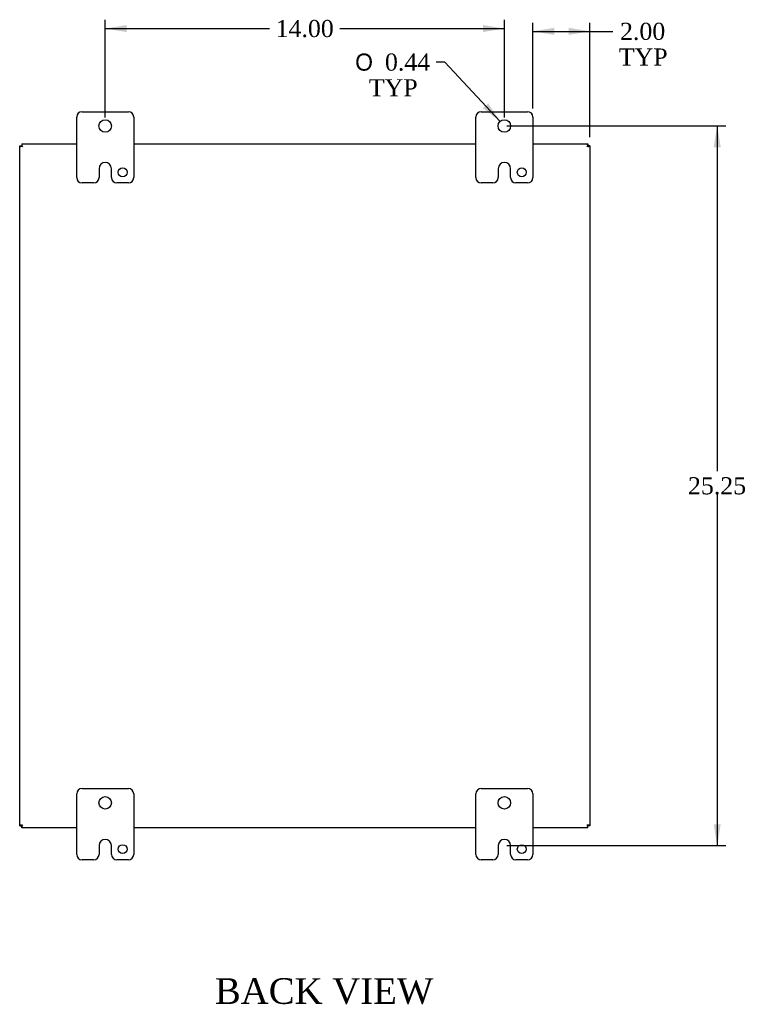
# Model space of a CAD drawing. Header units: inches. Extents: x 1 to 150, y -1 to 99.
# Tile 7 of 10: x 96 to 121, y 35 to 70. Entities that reach past the tile are written whole.
import ezdxf
from ezdxf.enums import TextEntityAlignment as Align

# ---------------------------------------------------------------- set-up
doc = ezdxf.new("R2010")
doc.units = ezdxf.units.IN
doc.header["$MEASUREMENT"] = 0
for name, color, linetype in [('COM48564', 7, 'Continuous'), ('Default', 7, 'Continuous'), ('FET07720', 7, 'Continuous')]:
    doc.layers.add(name, color=color, linetype=linetype)
doc.styles.add('SEACAD_Solid_Edge_ANSI1_Symbols', font='txt')
doc.styles.add('SEACAD_Times_New_Roman', font='times.ttf')
doc.dimstyles.new('HAMMOND_(STH_-_120x80)', dxfattribs={"dimtxt": 0.6, "dimasz": 0.75, "dimexe": 0.3, "dimexo": 0.3, "dimgap": 0.15, "dimtad": 0, "dimtih": 1, "dimtoh": 1, "dimzin": 0, "dimdsep": 46, "dimtxsty": 'SEACAD_Times_New_Roman', "dimblk1": '_SE_FILLED', "dimblk2": '_SE_FILLED', "dimsah": 1, "dimcen": 0.3, "dimadec": 0, "dimazin": 0, "dimtfac": 0.8, "dimtofl": 0, "dimtmove": 0, "dimatfit": 3, "dimfxl": 1, "dimtolj": 1, "dimtzin": 0, "dimarcsym": 0})

# ---------------------------------------------------------------- blocks, each defined once
blk = doc.blocks.new('SE2')
at = {"layer": 'COM48564', "color": 7, "linetype": 'Continuous'}
for p, q in [((95.713, 65.189), (95.718, 65.189)), ((95.713, 41.333), (95.713, 65.189)), ((95.718, 65.189), (95.785, 65.189)), ((95.785, 65.261), (97.713, 65.261)), ((95.785, 65.261), (95.785, 65.256)), ((95.785, 65.256), (95.785, 65.189)), ((95.785, 65.189), (95.787, 65.187)), ((95.785, 65.189), (95.787, 65.187)), ((95.787, 65.187), (95.821, 65.153)), ((95.787, 65.187), (95.821, 65.153)), ((99.713, 65.261), (111.713, 65.261)), ((113.713, 65.261), (115.641, 65.261)), ((115.638, 65.187), (115.605, 65.153)), ((115.638, 65.187), (115.605, 65.153)), ((115.641, 65.189), (115.639, 65.187)), ((115.641, 65.189), (115.639, 65.187)), ((115.641, 65.261), (115.641, 65.256)), ((115.641, 65.256), (115.641, 65.189)), ((115.708, 65.189), (115.641, 65.189)), ((115.713, 65.189), (115.708, 65.189)), ((115.713, 65.189), (115.713, 41.333)), ((95.713, 41.333), (95.718, 41.333)), ((95.718, 41.333), (95.785, 41.333)), ((95.785, 41.333), (95.787, 41.335)), ((95.785, 41.333), (95.787, 41.335)), ((95.785, 41.266), (95.785, 41.333)), ((95.785, 41.261), (95.785, 41.266)), ((97.713, 41.261), (95.785, 41.261)), ((95.787, 41.336), (95.821, 41.369)), ((95.787, 41.336), (95.821, 41.369)), ((111.713, 41.261), (99.713, 41.261)), ((115.641, 41.261), (113.713, 41.261)), ((115.638, 41.336), (115.605, 41.369)), ((115.638, 41.336), (115.605, 41.369)), ((115.641, 41.333), (115.639, 41.335)), ((115.641, 41.333), (115.639, 41.335)), ((115.708, 41.333), (115.641, 41.333)), ((115.641, 41.266), (115.641, 41.333)), ((115.641, 41.261), (115.641, 41.266)), ((115.713, 41.333), (115.708, 41.333))]:
    blk.add_line(p, q, dxfattribs=at)
for points in [[(95.718, 65.189), (95.718, 65.185), (95.72, 65.182), (95.723, 65.177), (95.725, 65.175), (95.729, 65.172), (95.731, 65.171), (95.737, 65.169), (95.74, 65.169), (95.75, 65.169), (95.757, 65.17), (95.769, 65.174), (95.773, 65.176), (95.78, 65.18), (95.784, 65.183), (95.787, 65.187)], [(95.787, 65.187), (95.791, 65.19), (95.794, 65.193), (95.798, 65.201), (95.8, 65.205), (95.803, 65.213), (95.804, 65.216), (95.805, 65.224), (95.805, 65.227), (95.805, 65.237), (95.804, 65.243), (95.799, 65.249), (95.797, 65.251), (95.792, 65.254), (95.789, 65.256), (95.785, 65.256)], [(115.641, 65.256), (115.637, 65.256), (115.634, 65.254), (115.629, 65.251), (115.627, 65.249), (115.624, 65.245), (115.622, 65.243), (115.621, 65.237), (115.62, 65.234), (115.62, 65.224), (115.621, 65.216), (115.626, 65.205), (115.627, 65.201), (115.632, 65.193), (115.635, 65.19), (115.638, 65.187)], [(115.638, 65.187), (115.641, 65.183), (115.645, 65.18), (115.653, 65.176), (115.657, 65.174), (115.664, 65.171), (115.668, 65.17), (115.675, 65.169), (115.679, 65.169), (115.689, 65.169), (115.694, 65.17), (115.701, 65.175), (115.703, 65.177), (115.706, 65.182), (115.707, 65.185), (115.708, 65.189)], [(95.787, 41.336), (95.784, 41.339), (95.78, 41.342), (95.773, 41.347), (95.769, 41.348), (95.761, 41.351), (95.757, 41.352), (95.75, 41.353), (95.747, 41.354), (95.737, 41.354), (95.731, 41.352), (95.725, 41.347), (95.723, 41.345), (95.72, 41.34), (95.718, 41.337), (95.718, 41.333)], [(95.785, 41.266), (95.789, 41.267), (95.792, 41.268), (95.797, 41.271), (95.799, 41.273), (95.802, 41.277), (95.803, 41.28), (95.805, 41.285), (95.805, 41.288), (95.805, 41.298), (95.804, 41.306), (95.8, 41.317), (95.798, 41.321), (95.794, 41.329), (95.791, 41.333), (95.787, 41.336)], [(115.638, 41.336), (115.635, 41.333), (115.632, 41.329), (115.627, 41.321), (115.626, 41.317), (115.623, 41.31), (115.622, 41.306), (115.621, 41.299), (115.62, 41.295), (115.62, 41.285), (115.622, 41.28), (115.627, 41.273), (115.629, 41.271), (115.634, 41.268), (115.637, 41.267), (115.641, 41.266)], [(115.708, 41.333), (115.707, 41.337), (115.706, 41.34), (115.703, 41.345), (115.701, 41.347), (115.697, 41.35), (115.694, 41.352), (115.689, 41.353), (115.685, 41.354), (115.676, 41.354), (115.668, 41.353), (115.657, 41.348), (115.653, 41.347), (115.645, 41.342), (115.641, 41.339), (115.638, 41.336)]]:
    blk.add_open_spline(points, degree=3, knots=[0, 0, 0, 0, 0.125, 0.125, 0.25, 0.25, 0.375, 0.375, 0.5, 0.5, 0.75, 0.75, 0.875, 0.875, 1, 1, 1, 1], dxfattribs=at)
blk.add_open_spline([(95.787, 65.187), (95.787, 65.186), (95.787, 65.186), (95.787, 65.185)], degree=3, dxfattribs=at)
at = {"layer": 'FET07720', "color": 7, "linetype": 'Continuous'}
for p, q in [((97.9, 66.386), (99.525, 66.386)), ((111.9, 66.386), (113.525, 66.386)), ((97.713, 64.074), (97.713, 66.199)), ((99.713, 66.199), (99.713, 64.074)), ((111.713, 64.074), (111.713, 66.199)), ((113.713, 66.199), (113.713, 64.074)), ((98.495, 64.386), (98.495, 64.074)), ((98.713, 64.604), (98.713, 64.604)), ((98.931, 64.074), (98.931, 64.386)), ((112.495, 64.386), (112.495, 64.074)), ((112.713, 64.604), (112.713, 64.604)), ((112.931, 64.074), (112.931, 64.386)), ((98.307, 63.886), (97.9, 63.886)), ((99.525, 63.886), (99.119, 63.886)), ((112.307, 63.886), (111.9, 63.886)), ((113.525, 63.886), (113.119, 63.886)), ((97.9, 42.636), (99.525, 42.636)), ((111.9, 42.636), (113.525, 42.636)), ((97.713, 40.324), (97.713, 42.449)), ((99.713, 42.449), (99.713, 40.324)), ((111.713, 40.324), (111.713, 42.449)), ((113.713, 42.449), (113.713, 40.324)), ((98.713, 40.854), (98.713, 40.854)), ((112.713, 40.854), (112.713, 40.854)), ((98.495, 40.636), (98.495, 40.324)), ((98.931, 40.324), (98.931, 40.636)), ((112.495, 40.636), (112.495, 40.324)), ((112.931, 40.324), (112.931, 40.636)), ((98.307, 40.136), (97.9, 40.136)), ((99.525, 40.136), (99.119, 40.136)), ((112.307, 40.136), (111.9, 40.136)), ((113.525, 40.136), (113.119, 40.136))]:
    blk.add_line(p, q, dxfattribs=at)
for centre, radius in [((98.713, 65.886), 0.219), ((112.713, 65.886), 0.219), ((99.322, 64.261), 0.156), ((113.322, 64.261), 0.156), ((98.713, 42.136), 0.219), ((112.713, 42.136), 0.219), ((99.322, 40.511), 0.156), ((113.322, 40.511), 0.156)]:
    blk.add_circle(centre, radius, dxfattribs=at)
for centre, radius, start, end in [((97.9, 66.199), 0.188, 90, 180), ((99.525, 66.199), 0.188, 0, 90), ((111.9, 66.199), 0.188, 90, 180), ((113.525, 66.199), 0.188, 0, 90), ((98.713, 64.386), 0.218, 90, 180), ((98.713, 64.386), 0.218, 0, 90), ((112.713, 64.386), 0.218, 90, 180), ((112.713, 64.386), 0.218, 0, 90), ((97.9, 64.074), 0.188, 180, 270), ((98.307, 64.074), 0.188, 270, 0), ((99.119, 64.074), 0.188, 180, 270), ((99.525, 64.074), 0.188, 270, 0), ((111.9, 64.074), 0.188, 180, 270), ((112.307, 64.074), 0.188, 270, 0), ((113.119, 64.074), 0.188, 180, 270), ((113.525, 64.074), 0.188, 270, 0), ((97.9, 42.449), 0.188, 90, 180), ((99.525, 42.449), 0.188, 0, 90), ((111.9, 42.449), 0.188, 90, 180), ((113.525, 42.449), 0.188, 0, 90), ((98.713, 40.636), 0.218, 90, 180), ((98.713, 40.636), 0.218, 0, 90), ((112.713, 40.636), 0.218, 90, 180), ((112.713, 40.636), 0.218, 0, 90), ((97.9, 40.324), 0.188, 180, 270), ((98.307, 40.324), 0.188, 270, 0), ((99.119, 40.324), 0.188, 180, 270), ((99.525, 40.324), 0.188, 270, 0), ((111.9, 40.324), 0.188, 180, 270), ((112.307, 40.324), 0.188, 270, 0), ((113.119, 40.324), 0.188, 180, 270), ((113.525, 40.324), 0.188, 270, 0)]:
    blk.add_arc(centre, radius, start, end, dxfattribs=at)
blk = doc.blocks.new('DMBLK7290')
at = {"layer": 'Default', "linetype": 'Continuous'}
for points in [[(99.463, 69.429), (98.713, 69.304), (99.463, 69.179)], [(111.963, 69.429), (111.963, 69.179), (112.713, 69.304)]]:
    blk.add_hatch(color=7, dxfattribs=at).paths.add_polyline_path(points)
at = {"layer": 'Default', "color": 7, "linetype": 'Continuous'}
for p, q in [((98.713, 66.186), (98.713, 69.604)), ((112.713, 66.186), (112.713, 69.604)), ((98.713, 69.304), (104.479, 69.304)), ((106.946, 69.304), (112.713, 69.304))]:
    blk.add_line(p, q, dxfattribs=at)
at = {"layer": 'Default', "color": 7, "linetype": 'Continuous', "style": 'SEACAD_Times_New_Roman'}
blk.add_text('14.00', height=0.6, dxfattribs=at).set_placement((104.689, 69.604), align=Align.TOP_LEFT)
blk = doc.blocks.new('_SE_FILLED')
at = {"color": 0}
blk.add_line((0, 0), (-1, 0), dxfattribs=at)
blk.add_solid([(0, 0), (-1, -0.1665), (-1, 0.1665), (0, 0)], dxfattribs=at)
blk = doc.blocks.new('DMBLK7291')
at = {"layer": 'Default', "linetype": 'Continuous'}
for points in [[(114.463, 69.331), (113.713, 69.206), (114.463, 69.081)], [(114.963, 69.331), (114.963, 69.081), (115.713, 69.206)]]:
    blk.add_hatch(color=7, dxfattribs=at).paths.add_polyline_path(points)
at = {"layer": 'Default', "color": 7, "linetype": 'Continuous'}
for p, q in [((113.713, 66.499), (113.713, 69.506)), ((115.713, 65.489), (115.713, 69.506)), ((113.713, 69.206), (116.216, 69.206)), ((116.216, 69.206), (116.516, 69.206))]:
    blk.add_line(p, q, dxfattribs=at)
at = {"layer": 'Default', "color": 7, "linetype": 'Continuous', "style": 'SEACAD_Times_New_Roman'}
for s, p in [('2.00', (116.769, 69.506)), ('TYP', (116.726, 68.606))]:
    blk.add_text(s, height=0.6, dxfattribs=at).set_placement(p, align=Align.TOP_LEFT)
blk = doc.blocks.new('DMBLK7292')
at = {"layer": 'Default', "linetype": 'Continuous'}
for points in [[(120.301, 65.136), (120.176, 65.886), (120.051, 65.136)], [(120.301, 41.386), (120.051, 41.386), (120.176, 40.636)]]:
    blk.add_hatch(color=7, dxfattribs=at).paths.add_polyline_path(points)
at = {"layer": 'Default', "color": 7, "linetype": 'Continuous'}
for p, q in [((112.794, 65.886), (120.476, 65.886)), ((120.176, 65.886), (120.176, 53.771)), ((120.176, 52.961), (120.176, 40.636)), ((112.795, 40.636), (120.476, 40.636))]:
    blk.add_line(p, q, dxfattribs=at)
at = {"layer": 'Default', "color": 7, "linetype": 'Continuous', "style": 'SEACAD_Times_New_Roman'}
blk.add_text('25.25', height=0.6, dxfattribs=at).set_placement((119.152, 53.561), align=Align.TOP_LEFT)
blk = doc.blocks.new('DMBLK7315')
at = {"layer": 'Default', "linetype": 'Continuous'}
blk.add_hatch(color=7, dxfattribs=at).paths.add_polyline_path([(111.961, 66.51), (112.564, 66.046), (112.144, 66.68)])
at = {"layer": 'Default', "color": 7, "linetype": 'Continuous'}
for p, q in [((110.625, 68.127), (110.325, 68.127)), ((112.564, 66.046), (110.625, 68.127))]:
    blk.add_line(p, q, dxfattribs=at)
for s, style, p in [('O', 'SEACAD_Solid_Edge_ANSI1_Symbols', (107.479, 68.427)), ('0.44', 'SEACAD_Times_New_Roman', (108.523, 68.427)), ('TYP', 'SEACAD_Times_New_Roman', (107.958, 67.527))]:
    blk.add_text(s, height=0.6, dxfattribs=dict(at, style=style)).set_placement(p, align=Align.TOP_LEFT)

msp = doc.modelspace()

# ---------------------------------------------------------------- block references
at = {"layer": 'Default'}
msp.add_blockref('SE2', (0, 0), dxfattribs=at)

# ---------------------------------------------------------------- texts
at = {"layer": 'Default', "color": 7, "linetype": 'Continuous', "style": 'SEACAD_Times_New_Roman'}
msp.add_text('BACK VIEW', height=0.9, dxfattribs=at).set_placement((102.559, 35.982), align=Align.TOP_LEFT)

# ---------------------------------------------------------------- dimensions: what is measured, and where the dimension line sits
at = {"layer": 'Default', "color": 7, "linetype": 'Continuous'}
for base, p1, p2, angle, picture, middle in [((98.713, 69.304), (98.713, 65.886), (112.713, 65.886), 0, 'DMBLK7290', (105.713, 69.304)), ((120.176, 65.886), (112.494, 65.886), (112.495, 40.636), 270.0017, 'DMBLK7292', (120.176, 53.261))]:
    dim = msp.add_linear_dim(base=base, p1=p1, p2=p2, angle=angle, text='\\A1;<>', dimstyle='HAMMOND_(STH_-_120x80)', dxfattribs=at)
    dim.commit()
    dim.dimension.update_dxf_attribs({"geometry": picture, "text_midpoint": middle, "dimtype": 161})
dim = msp.add_linear_dim(base=(115.713, 69.206), p1=(113.713, 66.199), p2=(115.713, 65.189), text='\\A1;<>\\PTYP', dimstyle='HAMMOND_(STH_-_120x80)', override={"dimtmove": 1}, dxfattribs=at)
dim.commit()
dim.dimension.update_dxf_attribs({"geometry": 'DMBLK7291', "text_midpoint": (116.516, 69.206), "dimtype": 160})
dim = msp.add_diameter_dim_2p(p1=(112.862, 65.726), p2=(112.564, 66.046), text='\\A1;<>\\PTYP', dimstyle='HAMMOND_(STH_-_120x80)', dxfattribs=at)
dim.commit()
dim.dimension.update_dxf_attribs({"geometry": 'DMBLK7315', "text_midpoint": (110.325, 68.127), "dimtype": 163})

doc.saveas('drawing.dxf')
